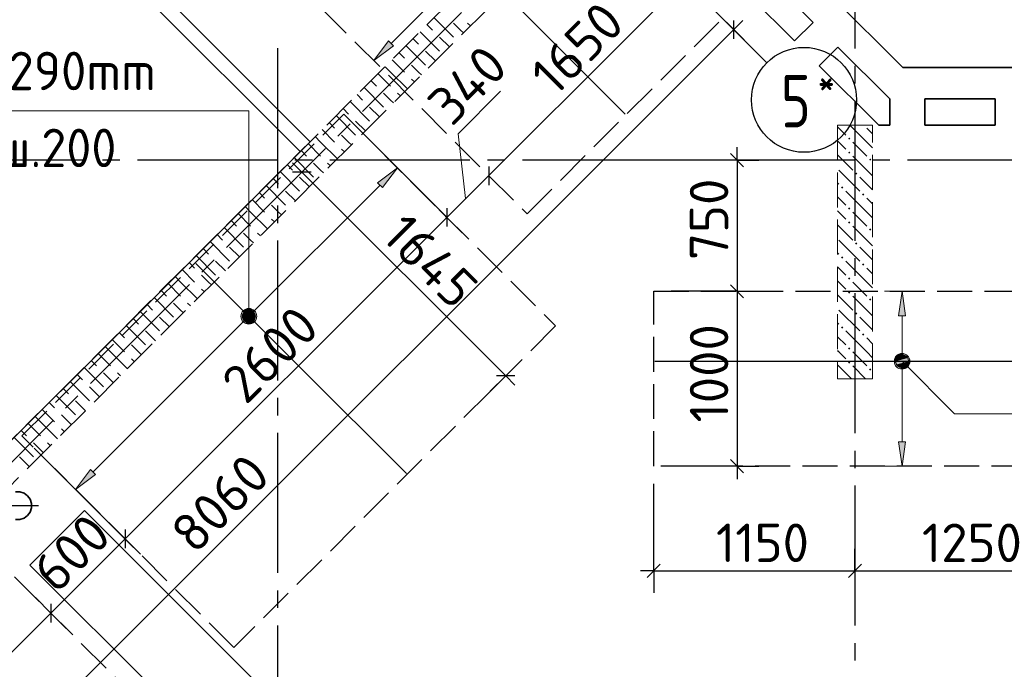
# Model space of a CAD drawing. Header units: millimetres. Extents: x 40580 to 1930067, y -240640 to 81020.
# Tile 233 of 256: x 740300 to 745925, y -218733 to -215018. Entities that reach past the tile are written whole.
import ezdxf

# ---------------------------------------------------------------- set-up
doc = ezdxf.new("R2010")
doc.units = ezdxf.units.MM
for name, pattern in [('______2', [270, 200, -70]), ('______5', [1100, 800, -100, 100, -100]), ('CENTER', [2, 1.25, -0.25, 0.25, -0.25])]:
    doc.linetypes.add(name, pattern=pattern)
for name, color, linetype, lineweight in [('Standard', 7, 'Continuous', 25), ('ДОП Верх по Х', 7, 'Continuous', 25), ('ЖБ Перекрытие верхний уровень', 7, 'Continuous', 35), ('ОСИ', 7, 'CENTER', 15), ('Позиционная метка номер позиции', 7, 'Continuous', 13), ('Примечания', 7, 'Continuous', 13)]:
    doc.layers.add(name, color=color, linetype=linetype, lineweight=lineweight)
doc.layers.add('ЖБ Балка Вышележаща', color=7, linetype='Continuous')
doc.layers.add('ЖБ Пилон', color=7, linetype='______2', lineweight=13, true_color=0xa0a0a0)
doc.layers.add('ЖБ Стена верхний уровень', color=7, linetype='______2', true_color=0x656565)
doc.styles.add('ISOCPEUR', font='isocpeur.ttf')

msp = doc.modelspace()

# ---------------------------------------------------------------- hatches: boundary and pattern name
at = {"layer": 'ДОП Верх по Х', "linetype": 'Continuous', "lineweight": 13, "transparency": 33554687}
for points in [[(742436.1, -215167.6), (742323, -215252.4), (742407.8, -215139.3)], [(745361.3, -217431.3), (745341.3, -217571.3), (745321.3, -217431.3)], [(740732.3, -217619.1), (740619.2, -217703.9), (740704.1, -217590.8)]]:
    msp.add_hatch(color=7, dxfattribs=at).paths.add_polyline_path(points, flags=16)
for points in [[(742372.8, -215978.6), (742457.7, -215865.4), (742344.5, -215950.3)], [(745361.3, -216711.3), (745341.3, -216571.3), (745321.3, -216711.3)], [(741573.1, -216704.4), (741635.7, -216740.5), (741582.6, -216687.5)], [(741582.6, -216687.5), (741645.2, -216723.5), (741599.6, -216677.9)], [(741582.6, -216687.5), (741635.7, -216740.5), (741645.2, -216723.5)], [(741599.6, -216677.9), (741645.2, -216723.5), (741645.2, -216704.4)], [(741599.6, -216677.9), (741645.2, -216704.4), (741618.7, -216677.9)], [(741618.7, -216677.9), (741645.2, -216704.4), (741635.7, -216687.5)], [(741573.1, -216723.5), (741618.7, -216750), (741573.1, -216704.4)], [(741573.1, -216704.4), (741618.7, -216750), (741635.7, -216740.5)], [(741599.6, -216750), (741573.1, -216723.5), (741582.6, -216740.5)], [(741573.1, -216723.5), (741599.6, -216750), (741618.7, -216750)], [(745303.8, -216971.3), (745378.8, -216971.3), (745373.6, -216952.5)], [(745303.8, -216971.3), (745373.6, -216952.5), (745309.1, -216952.5)], [(745309.1, -216990), (745378.8, -216971.3), (745303.8, -216971.3)], [(745309.1, -216952.5), (745373.6, -216952.5), (745360.1, -216939)], [(745309.1, -216952.5), (745360.1, -216939), (745322.6, -216939)], [(745309.1, -216990), (745373.6, -216990), (745378.8, -216971.3)], [(745322.6, -216939), (745360.1, -216939), (745341.3, -216933.8)], [(745322.6, -217003.5), (745373.6, -216990), (745309.1, -216990)], [(745322.6, -217003.5), (745360.1, -217003.5), (745373.6, -216990)], [(745360.1, -217003.5), (745322.6, -217003.5), (745341.3, -217008.8)]]:
    msp.add_hatch(color=7, dxfattribs=at).paths.add_polyline_path(points)
at = {"layer": 'ЖБ Пилон', "linetype": 'Continuous', "lineweight": -3, "transparency": 33554687}
for points in [[(745122.6, -215621.3), (745119.3, -215624.7), (745115.9, -215621.3)], [(745032.8, -215698.2), (745039.3, -215691.7), (745045.8, -215698.2), (745039.3, -215704.7)], [(745032.8, -215778.2), (745039.3, -215771.7), (745045.8, -215778.2), (745039.3, -215784.7)], [(745152.8, -215818.2), (745159.3, -215811.7), (745165.8, -215818.2), (745159.3, -215824.7)], [(745072.8, -215898.2), (745079.3, -215891.7), (745085.8, -215898.2), (745079.3, -215904.7)], [(744992.8, -215978.2), (744999.3, -215971.7), (745005.8, -215978.2), (744999.3, -215984.7)], [(745112.8, -216018.2), (745119.3, -216011.7), (745125.8, -216018.2), (745119.3, -216024.7)], [(745032.8, -216098.2), (745039.3, -216091.7), (745045.8, -216098.2), (745039.3, -216104.7)], [(745032.8, -216178.2), (745039.3, -216171.7), (745045.8, -216178.2), (745039.3, -216184.7)], [(745152.8, -216218.2), (745159.3, -216211.7), (745165.8, -216218.2), (745159.3, -216224.7)], [(745072.8, -216298.2), (745079.3, -216291.7), (745085.8, -216298.2), (745079.3, -216304.7)], [(744992.8, -216378.2), (744999.3, -216371.7), (745005.8, -216378.2), (744999.3, -216384.7)], [(745112.8, -216418.2), (745119.3, -216411.7), (745125.8, -216418.2), (745119.3, -216424.7)], [(745032.8, -216498.2), (745039.3, -216491.7), (745045.8, -216498.2), (745039.3, -216504.7)], [(745032.8, -216578.2), (745039.3, -216571.7), (745045.8, -216578.2), (745039.3, -216584.7)], [(745152.8, -216618.2), (745159.3, -216611.7), (745165.8, -216618.2), (745159.3, -216624.7)], [(745072.8, -216698.2), (745079.3, -216691.7), (745085.8, -216698.2), (745079.3, -216704.7)], [(744992.8, -216778.2), (744999.3, -216771.7), (745005.8, -216778.2), (744999.3, -216784.7)], [(745112.8, -216818.2), (745119.3, -216811.7), (745125.8, -216818.2), (745119.3, -216824.7)], [(745032.8, -216898.2), (745039.3, -216891.7), (745045.8, -216898.2), (745039.3, -216904.7)], [(745032.8, -216978.2), (745039.3, -216971.7), (745045.8, -216978.2), (745039.3, -216984.7)], [(745152.8, -217018.2), (745159.3, -217011.7), (745165.8, -217018.2), (745159.3, -217024.7)]]:
    msp.add_hatch(color=7, dxfattribs=at).paths.add_polyline_path(points, flags=16)
at = {"layer": 'Позиционная метка номер позиции', "linetype": 'Continuous', "lineweight": 13, "transparency": 33554687}
for points in [[(741564.2, -216714), (741654.2, -216714), (741647.8, -216691.5)], [(741564.2, -216714), (741647.8, -216691.5), (741570.5, -216691.5)], [(741570.5, -216691.5), (741647.8, -216691.5), (741631.6, -216675.3)], [(741570.5, -216691.5), (741631.6, -216675.3), (741586.7, -216675.3)], [(741586.7, -216675.3), (741631.6, -216675.3), (741609.2, -216669)], [(741570.5, -216736.5), (741654.2, -216714), (741564.2, -216714)], [(741570.5, -216736.5), (741647.8, -216736.5), (741654.2, -216714)], [(741586.7, -216752.7), (741647.8, -216736.5), (741570.5, -216736.5)], [(741586.7, -216752.7), (741631.6, -216752.7), (741647.8, -216736.5)], [(741631.6, -216752.7), (741586.7, -216752.7), (741609.2, -216759)], [(745298, -216959.8), (745329.8, -216928), (745309.5, -216939.5)], [(745329.8, -216928), (745298, -216959.8), (745298, -216982.7)], [(745329.8, -216928), (745298, -216982.7), (745352.8, -216928)], [(745352.8, -216928), (745298, -216982.7), (745309.5, -217003.1)], [(745352.8, -216928), (745309.5, -217003.1), (745373.1, -216939.5)], [(745373.1, -216939.5), (745309.5, -217003.1), (745329.8, -217014.6)], [(745373.1, -216939.5), (745329.8, -217014.6), (745384.6, -216959.8)], [(745384.6, -216959.8), (745329.8, -217014.6), (745352.8, -217014.6)], [(745384.6, -216959.8), (745352.8, -217014.6), (745384.6, -216982.7)], [(745384.6, -216982.7), (745352.8, -217014.6), (745373.1, -217003.1)]]:
    msp.add_hatch(color=7, dxfattribs=at).paths.add_polyline_path(points)

# ---------------------------------------------------------------- linework, layer by layer
at = {"layer": 'Standard', "color": 7, "linetype": 'Continuous', "lineweight": -3, "transparency": 33554687}
for p, q in [((744096.7, -214792.1), (742740.5, -216148.3)), ((744379.5, -215075), (744432.5, -215021.9)), ((738680.2, -220774.3), (744379.5, -215075)), ((744398.6, -215821.3), (744398.6, -215746.3)), ((741912.1, -215889.9), (741859, -215836.9)), ((743076.7, -217054.5), (741912.1, -215889.9)), ((742740.5, -216148.3), (740902, -217986.8)), ((744398.6, -216571.3), (744398.6, -217571.3)), ((743076.7, -217054.5), (743129.7, -217107.6)), ((744398.6, -217571.3), (744398.6, -217646.3)), ((740902, -217986.8), (740477.8, -218411)), ((743922.3, -218169.5), (743847.3, -218169.5)), ((743922.3, -218169.5), (745072.3, -218169.5)), ((745072.3, -218169.5), (746322.3, -218169.5)), ((740477.8, -218411), (739629.3, -219259.6))]:
    msp.add_line(p, q, dxfattribs=at)
at = {"layer": 'Standard', "color": 251, "linetype": 'Continuous', "lineweight": -3, "true_color": 0x656565, "transparency": 33554687}
for p, q in [((744379.5, -215075), (744291.1, -214986.6)), ((744379.5, -215075), (744467.9, -215163.4)), ((744379.5, -215075), (744498, -215193.5)), ((742416.2, -215385.8), (742504.6, -215297.4)), ((742416.2, -215385.8), (742267.8, -215534.2)), ((742416.2, -215385.8), (742327.8, -215474.2)), ((744398.6, -215821.3), (743828.6, -215821.3)), ((744398.6, -215821.3), (744273.6, -215821.3)), ((744398.6, -215821.3), (744523.6, -215821.3)), ((742740.5, -216148.3), (742652.1, -216059.9)), ((742740.5, -216148.3), (742828.9, -216236.7)), ((744398.6, -216571.3), (744273.6, -216571.3)), ((744398.6, -216571.3), (744523.6, -216571.3)), ((743076.7, -217054.5), (743165.1, -216966.2)), ((743076.7, -217054.5), (742928.3, -217202.9)), ((743076.7, -217054.5), (742988.3, -217142.9)), ((744398.6, -217571.3), (744022.3, -217571.3)), ((744398.6, -217571.3), (744273.6, -217571.3)), ((744398.6, -217571.3), (744523.6, -217571.3)), ((743922.3, -218169.5), (743922.3, -217671.3)), ((740902, -217986.8), (740813.7, -217898.4)), ((740902, -217986.8), (740990.4, -218075.2)), ((743922.3, -218169.5), (743922.3, -218044.5)), ((745072.3, -218169.5), (745072.3, -218044.5)), ((743922.3, -218169.5), (743922.3, -218294.5)), ((745072.3, -218169.5), (745072.3, -218294.5)), ((745072.3, -218169.5), (745072.3, -218169.5)), ((740477.8, -218411), (740389.4, -218322.6)), ((740477.8, -218411), (740566.2, -218499.4)), ((740477.8, -218411), (740477.8, -218411))]:
    msp.add_line(p, q, dxfattribs=at)
at = {"layer": 'Standard', "color": 7, "linetype": 'Continuous', "lineweight": 25, "transparency": 33554687}
for p, q in [((744379.5, -215128), (744379.5, -215021.9)), ((744361.1, -215783.8), (744436.1, -215858.8)), ((741965.1, -215889.9), (741859, -215889.9)), ((742982.1, -215964.6), (742982.1, -215858.5)), ((742740.5, -216095.3), (742740.5, -216201.3)), ((744361.1, -216533.8), (744436.1, -216608.8)), ((743129.7, -217054.5), (743023.6, -217054.5)), ((744361.1, -217533.8), (744436.1, -217608.8)), ((740902, -217933.7), (740902, -218039.8)), ((743884.8, -218207), (743959.8, -218132)), ((745034.8, -218207), (745109.8, -218132)), ((740477.8, -218358), (740477.8, -218464.1))]:
    msp.add_line(p, q, dxfattribs=at)
at = {"layer": 'Standard', "color": 7, "linetype": 'Continuous', "lineweight": 13, "transparency": 33554687}
for p, q in [((742804.6, -215670.7), (743047.9, -215427.4)), ((742847.6, -216041.2), (742804.6, -215670.7))]:
    msp.add_line(p, q, dxfattribs=at)
at = {"layer": 'Standard', "color": 8, "linetype": '______5', "lineweight": -3, "transparency": 33554687}
msp.add_line((740407.5, -217797), (740168.5, -217797), dxfattribs=at)
at = {"layer": 'Standard', "color": 251, "linetype": 'Continuous', "lineweight": -3, "true_color": 0x656565, "transparency": 33554687}
for points in [[(742740.5, -216148.3), (742728.5, -216136.3), (742728.5, -216136.3), (742728.5, -216136.3), (742728.5, -216136.3), (742728.5, -216136.3), (742728.5, -216136.3), (742728.5, -216136.3), (742728.5, -216136.3), (742728.5, -216136.3), (742728.5, -216136.3), (742728.5, -216136.3), (742728.5, -216136.3), (742728.5, -216136.3), (742728.5, -216136.3), (742728.5, -216136.3), (742728.5, -216136.3), (742221.9, -215629.6)], [(744398.6, -216571.3), (744381.6, -216571.3), (744381.6, -216571.3), (744022.3, -216571.3)], [(740902, -217986.8), (740890, -217974.7), (740890, -217974.7), (740890, -217974.7), (740890, -217974.7), (740890, -217974.7), (740890, -217974.7), (740890, -217974.7), (740890, -217974.7), (740890, -217974.7), (740890, -217974.7), (740890, -217974.7), (740890, -217974.7), (740890, -217974.7), (740890, -217974.7), (740383.4, -217468.1)]]:
    msp.add_lwpolyline(points, dxfattribs=at)
at = {"layer": 'Standard', "color": 7, "linetype": 'Continuous', "lineweight": -3, "transparency": 33554687}
msp.add_lwpolyline([(744398.6, -215821.3), (744398.6, -216395.4), (744398.6, -216395.4), (744398.6, -216571.3)], dxfattribs=at)
at = {"layer": 'ДОП Верх по Х', "color": 7, "linetype": 'Continuous', "lineweight": 18, "transparency": 33554687}
msp.add_line((743759.9, -215558), (742212.8, -214010.9), dxfattribs=at)
at = {"layer": 'ДОП Верх по Х', "color": 251, "linetype": 'Continuous', "lineweight": 13, "true_color": 0x494949, "transparency": 33554687}
for p, q in [((742422, -215153.4), (742867.4, -214708)), ((742323, -215252.4), (742407.8, -215139.3)), ((742436.1, -215167.6), (742323, -215252.4)), ((742407.8, -215139.3), (742436.1, -215167.6)), ((742457.7, -215865.4), (742387, -215794.7)), ((742457.7, -215865.4), (742344.5, -215950.3)), ((742372.8, -215978.6), (742457.7, -215865.4)), ((742457.7, -215865.4), (742528.4, -215936.2)), ((742457.7, -215865.4), (742457.7, -215865.4)), ((741630.4, -216692.8), (742358.7, -215964.4)), ((742344.5, -215950.3), (742372.8, -215978.6)), ((745341.3, -216571.3), (745241.3, -216571.3)), ((745341.3, -216571.3), (745321.3, -216711.3)), ((745361.3, -216711.3), (745341.3, -216571.3)), ((745341.3, -216571.3), (745441.3, -216571.3)), ((745341.3, -216571.3), (745341.3, -216571.3)), ((741582.6, -216687.5), (741582.6, -216687.5)), ((740718.2, -217604.9), (741587.9, -216735.2)), ((741635.7, -216740.5), (741635.7, -216740.5)), ((745321.3, -216711.3), (745361.3, -216711.3)), ((745341.3, -216941.3), (745341.3, -216711.3)), ((745303.8, -216971.3), (745303.8, -216971.3)), ((745378.8, -216971.3), (745378.8, -216971.3)), ((745341.3, -217431.3), (745341.3, -217001.3)), ((745341.3, -217571.3), (745321.3, -217431.3)), ((745321.3, -217431.3), (745361.3, -217431.3)), ((745361.3, -217431.3), (745341.3, -217571.3)), ((740619.2, -217703.9), (740704.1, -217590.8)), ((740704.1, -217590.8), (740732.3, -217619.1)), ((745341.3, -217571.3), (745241.3, -217571.3)), ((745341.3, -217571.3), (745441.3, -217571.3)), ((745341.3, -217571.3), (745341.3, -217571.3)), ((740619.2, -217703.9), (740548.5, -217633.2)), ((740732.3, -217619.1), (740619.2, -217703.9)), ((740619.2, -217703.9), (740689.9, -217774.6)), ((740619.2, -217703.9), (740619.2, -217703.9))]:
    msp.add_line(p, q, dxfattribs=at)
at = {"layer": 'ДОП Верх по Х', "color": 7, "linetype": 'Continuous', "lineweight": -3, "transparency": 33554687}
for p, q in [((742509, -217613.8), (741306.9, -216411.7)), ((743928.3, -216971.3), (746316.3, -216971.3))]:
    msp.add_line(p, q, dxfattribs=at)
at = {"layer": 'ДОП Верх по Х', "color": 251, "linetype": 'Continuous', "lineweight": 13, "true_color": 0x494949, "transparency": 33554687}
for centre in [(741609.2, -216714), (745341.3, -216971.3)]:
    msp.add_circle(centre, 37.5, dxfattribs=at)
at = {"layer": 'ЖБ Балка Вышележаща', "color": 7, "linetype": 'Continuous', "lineweight": 35, "transparency": 33554687}
msp.add_line((740120.3, -213990.7), (741902.2, -215772.6), dxfattribs=at)
at = {"layer": 'ЖБ Перекрытие верхний уровень', "transparency": 33554687}
for p, q in [((745345.4, -215291.3), (744225, -214171)), ((744550.3, -214750.8), (744833.1, -215033.6)), ((744727.1, -215139.7), (744444.2, -214856.9)), ((744833.1, -215033.6), (744727.1, -215139.7)), ((744868.5, -215281.1), (744974.6, -215175.1)), ((744974.6, -215175.1), (745270.8, -215471.3)), ((745208.7, -215621.3), (744868.5, -215281.1)), ((748472.3, -215291.3), (745345.4, -215291.3)), ((745270.8, -215471.3), (745272.3, -215471.3)), ((745272.3, -215471.3), (745272.3, -215621.3)), ((745472.3, -215621.3), (745472.3, -215471.3)), ((745472.3, -215471.3), (745872.3, -215471.3)), ((745872.3, -215471.3), (745872.3, -215621.3)), ((745272.3, -215621.3), (745208.7, -215621.3)), ((745872.3, -215621.3), (745472.3, -215621.3)), ((740300.6, -217717.3), (740275.4, -217717.3)), ((740324.6, -217725.1), (740300.6, -217717.3)), ((740345, -217739.9), (740324.6, -217725.1)), ((740359.9, -217760.4), (740345, -217739.9)), ((740367.7, -217784.4), (740359.9, -217760.4)), ((740359.9, -217833.6), (740367.7, -217809.6)), ((740367.7, -217809.6), (740367.7, -217784.4)), ((740275.4, -217876.7), (740300.6, -217876.7)), ((740300.6, -217876.7), (740324.6, -217868.9)), ((740324.6, -217868.9), (740345, -217854)), ((740345, -217854), (740359.9, -217833.6)), ((740669.8, -217825.2), (740358.7, -218136.3)), ((741702.2, -218857.6), (740669.8, -217825.2)), ((740358.7, -218136.3), (741391, -219168.7))]:
    msp.add_line(p, q, dxfattribs=at)
msp.add_lwpolyline([(737854, -213527.5), (734714.4, -216667.1), (735951.9, -217904.5), (737189.3, -216667.1), (739098.5, -218576.3), (741958.7, -215716), (740176.8, -213934.1), (739218.7, -214892.2), (737854, -213527.5)], dxfattribs=at)
at = {"layer": 'ЖБ Пилон', "color": 253, "linetype": '______2', "lineweight": 13, "true_color": 0xa0a0a0, "transparency": 33554687}
for p, q in [((744972.3, -215621.3), (744972.3, -217071.3)), ((745172.3, -215621.3), (744972.3, -215621.3)), ((745172.3, -217071.3), (745172.3, -215621.3)), ((744972.3, -217071.3), (745172.3, -217071.3))]:
    msp.add_line(p, q, dxfattribs=at)
at = {"layer": 'ЖБ Пилон', "color": 9, "linetype": 'Continuous', "lineweight": -3, "true_color": 0xc7c7c7, "transparency": 33554687}
for p, q in [((745139.3, -215718.2), (745042.4, -215621.3)), ((744972.3, -215631.2), (745019.3, -215678.2)), ((745139.3, -215638.2), (745172.3, -215671.2)), ((744979.3, -215718.2), (744972.3, -215711.2)), ((745019.3, -215758.2), (744979.3, -215718.2)), ((745059.3, -215718.2), (745139.3, -215798.2)), ((745139.3, -215718.2), (745172.3, -215751.2)), ((744972.3, -215791.2), (745059.3, -215878.2)), ((745059.3, -215798.2), (745172.3, -215911.2)), ((744979.3, -215878.2), (745099.3, -215998.2)), ((744972.3, -215951.2), (744979.3, -215958.2)), ((745172.3, -215991.2), (745099.3, -215918.2)), ((745139.3, -216118.2), (745019.3, -215998.2)), ((744972.3, -216031.2), (745019.3, -216078.2)), ((745139.3, -216038.2), (745172.3, -216071.2)), ((744979.3, -216118.2), (744972.3, -216111.2)), ((745019.3, -216158.2), (744979.3, -216118.2)), ((745059.3, -216118.2), (745139.3, -216198.2)), ((745139.3, -216118.2), (745172.3, -216151.2)), ((744972.3, -216191.2), (745059.3, -216278.2)), ((745059.3, -216198.2), (745172.3, -216311.2)), ((744979.3, -216278.2), (745099.3, -216398.2)), ((744972.3, -216351.2), (744979.3, -216358.2)), ((745172.3, -216391.2), (745099.3, -216318.2)), ((745139.3, -216518.2), (745019.3, -216398.2)), ((744972.3, -216431.2), (745019.3, -216478.2)), ((745139.3, -216438.2), (745172.3, -216471.2)), ((744979.3, -216518.2), (744972.3, -216511.2)), ((745019.3, -216558.2), (744979.3, -216518.2)), ((745059.3, -216518.2), (745139.3, -216598.2)), ((745139.3, -216518.2), (745172.3, -216551.2)), ((744972.3, -216591.2), (745059.3, -216678.2)), ((745059.3, -216598.2), (745172.3, -216711.2)), ((744979.3, -216678.2), (745099.3, -216798.2)), ((744972.3, -216751.2), (744979.3, -216758.2)), ((745172.3, -216791.2), (745099.3, -216718.2)), ((745139.3, -216918.2), (745019.3, -216798.2)), ((744972.3, -216831.2), (745019.3, -216878.2)), ((745139.3, -216838.2), (745172.3, -216871.2)), ((744979.3, -216918.2), (744972.3, -216911.2)), ((745019.3, -216958.2), (744979.3, -216918.2)), ((745059.3, -216918.2), (745139.3, -216998.2)), ((745139.3, -216918.2), (745172.3, -216951.2)), ((744972.3, -216991.2), (745052.4, -217071.3)), ((745059.3, -216998.2), (745132.4, -217071.3))]:
    msp.add_line(p, q, dxfattribs=at)
at = {"layer": 'ЖБ Стена верхний уровень', "color": 251, "linetype": '______2', "lineweight": -3, "true_color": 0x656565, "transparency": 33554687}
for p, q in [((743913.9, -213760.9), (739098.5, -218576.3)), ((737861.1, -220068.2), (744041.2, -213888.1))]:
    msp.add_line(p, q, dxfattribs=at)
at = {"layer": 'ЖБ Стена верхний уровень', "color": 9, "linetype": 'Continuous', "lineweight": -3, "true_color": 0xc7c7c7, "transparency": 33554687}
for p, q in [((742667.9, -215006.8), (742779.3, -215118.2)), ((742627.9, -215046.8), (742659.3, -215078.2)), ((742819.3, -215078.2), (742779.3, -215038.2)), ((742859.3, -215038.2), (742875.2, -215054.1)), ((742587.9, -215086.8), (742699.3, -215198.2)), ((742755.2, -215174.1), (742699.3, -215118.2)), ((742835.2, -215094.1), (742819.3, -215078.2)), ((742507.9, -215166.8), (742619.3, -215278.2)), ((742547.9, -215126.8), (742579.3, -215158.2)), ((742467.9, -215206.8), (742499.3, -215238.2)), ((742675.2, -215254.1), (742619.3, -215198.2)), ((742387.9, -215286.8), (742419.3, -215318.2)), ((742427.9, -215246.8), (742499.3, -215318.2)), ((742579.3, -215318.2), (742539.3, -215278.2)), ((742347.9, -215326.8), (742419.3, -215398.2)), ((742419.3, -215318.2), (742515.2, -215414.1)), ((742595.2, -215334.1), (742579.3, -215318.2)), ((742307.9, -215366.8), (742339.3, -215398.2)), ((742539.3, -215358.2), (742555.2, -215374.1)), ((742227.9, -215446.8), (742259.3, -215478.2)), ((742267.9, -215406.8), (742379.3, -215518.2)), ((742419.3, -215478.2), (742379.3, -215438.2)), ((742459.3, -215438.2), (742475.2, -215454.1)), ((742187.9, -215486.8), (742299.3, -215598.2)), ((742435.2, -215494.1), (742419.3, -215478.2)), ((742107.9, -215566.8), (742219.3, -215678.2)), ((742147.9, -215526.8), (742179.3, -215558.2)), ((742355.2, -215574.1), (742299.3, -215518.2)), ((742067.9, -215606.8), (742099.3, -215638.2)), ((742275.2, -215654.1), (742219.3, -215598.2)), ((742027.9, -215646.8), (742099.3, -215718.2)), ((742179.3, -215718.2), (742139.3, -215678.2)), ((741947.9, -215726.8), (742019.3, -215798.2)), ((741987.9, -215686.8), (742019.3, -215718.2)), ((742019.3, -215718.2), (742115.2, -215814.1)), ((742195.2, -215734.1), (742179.3, -215718.2)), ((741907.9, -215766.8), (741939.3, -215798.2)), ((742139.3, -215758.2), (742155.2, -215774.1)), ((741827.9, -215846.8), (741859.3, -215878.2)), ((741867.9, -215806.8), (741979.3, -215918.2)), ((742019.3, -215878.2), (741979.3, -215838.2)), ((742059.3, -215838.2), (742075.2, -215854.1)), ((741787.9, -215886.8), (741899.3, -215998.2)), ((742035.2, -215894.1), (742019.3, -215878.2)), ((741747.9, -215926.8), (741779.3, -215958.2)), ((741955.2, -215974.1), (741899.3, -215918.2)), ((741667.9, -216006.8), (741699.3, -216038.2)), ((741707.9, -215966.8), (741819.3, -216078.2)), ((741875.2, -216054.1), (741819.3, -215998.2)), ((741627.9, -216046.8), (741699.3, -216118.2)), ((741547.9, -216126.8), (741619.3, -216198.2)), ((741587.9, -216086.8), (741619.3, -216118.2)), ((741619.3, -216118.2), (741715.2, -216214.1)), ((741779.3, -216118.2), (741739.3, -216078.2)), ((741795.2, -216134.1), (741779.3, -216118.2)), ((741507.9, -216166.8), (741539.3, -216198.2)), ((741739.3, -216158.2), (741755.2, -216174.1)), ((741467.9, -216206.8), (741579.3, -216318.2)), ((741619.3, -216278.2), (741579.3, -216238.2)), ((741659.3, -216238.2), (741675.2, -216254.1)), ((741387.9, -216286.8), (741499.3, -216398.2)), ((741427.9, -216246.8), (741459.3, -216278.2)), ((741635.2, -216294.1), (741619.3, -216278.2)), ((741347.9, -216326.8), (741379.3, -216358.2)), ((741555.2, -216374.1), (741499.3, -216318.2)), ((741267.9, -216406.8), (741299.3, -216438.2)), ((741307.9, -216366.8), (741419.3, -216478.2)), ((741475.2, -216454.1), (741419.3, -216398.2)), ((741227.9, -216446.8), (741299.3, -216518.2)), ((741147.9, -216526.8), (741219.3, -216598.2)), ((741187.9, -216486.8), (741219.3, -216518.2)), ((741219.3, -216518.2), (741315.2, -216614.1)), ((741379.3, -216518.2), (741339.3, -216478.2)), ((741395.2, -216534.1), (741379.3, -216518.2)), ((741107.9, -216566.8), (741139.3, -216598.2)), ((741339.3, -216558.2), (741355.2, -216574.1)), ((741067.9, -216606.8), (741179.3, -216718.2)), ((741219.3, -216678.2), (741179.3, -216638.2)), ((741259.3, -216638.2), (741275.2, -216654.1)), ((740987.9, -216686.8), (741099.3, -216798.2)), ((741027.9, -216646.8), (741059.3, -216678.2)), ((741235.2, -216694.1), (741219.3, -216678.2)), ((740947.9, -216726.8), (740979.3, -216758.2)), ((741155.2, -216774.1), (741099.3, -216718.2)), ((740867.9, -216806.8), (740899.3, -216838.2)), ((740907.9, -216766.8), (741019.3, -216878.2)), ((741075.2, -216854.1), (741019.3, -216798.2)), ((740827.9, -216846.8), (740899.3, -216918.2)), ((740787.9, -216886.8), (740819.3, -216918.2)), ((740819.3, -216918.2), (740915.2, -217014.1)), ((740979.3, -216918.2), (740939.3, -216878.2)), ((740995.2, -216934.1), (740979.3, -216918.2)), ((740707.9, -216966.8), (740739.3, -216998.2)), ((740747.9, -216926.8), (740819.3, -216998.2)), ((740939.3, -216958.2), (740955.2, -216974.1)), ((740667.9, -217006.8), (740779.3, -217118.2)), ((740587.9, -217086.8), (740699.3, -217198.2)), ((740627.9, -217046.8), (740659.3, -217078.2)), ((740819.3, -217078.2), (740779.3, -217038.2)), ((740835.2, -217094.1), (740819.3, -217078.2)), ((740859.3, -217038.2), (740875.2, -217054.1)), ((740547.9, -217126.8), (740579.3, -217158.2)), ((740755.2, -217174.1), (740699.3, -217118.2)), ((740507.9, -217166.8), (740619.3, -217278.2)), ((740675.2, -217254.1), (740619.3, -217198.2)), ((740427.9, -217246.8), (740499.3, -217318.2)), ((740467.9, -217206.8), (740499.3, -217238.2)), ((740387.9, -217286.8), (740419.3, -217318.2)), ((740579.3, -217318.2), (740539.3, -217278.2)), ((740307.9, -217366.8), (740339.3, -217398.2)), ((740347.9, -217326.8), (740419.3, -217398.2)), ((740419.3, -217318.2), (740515.2, -217414.1)), ((740539.3, -217358.2), (740555.2, -217374.1)), ((740595.2, -217334.1), (740579.3, -217318.2)), ((740267.9, -217406.8), (740379.3, -217518.2)), ((740419.3, -217478.2), (740379.3, -217438.2)), ((740435.2, -217494.1), (740419.3, -217478.2)), ((740459.3, -217438.2), (740475.2, -217454.1)), ((740355.2, -217574.1), (740299.3, -217518.2))]:
    msp.add_line(p, q, dxfattribs=at)
at = {"layer": 'ОСИ', "color": 8, "linetype": '______5', "lineweight": -3, "transparency": 33554687}
for p, q in [((744568.8, -215264.2), (736488.7, -207184.1)), ((729814.2, -227987.8), (748470.5, -209331.5)), ((745072.3, -214382.6), (745072.3, -233251.3)), ((741772.3, -215181.3), (741772.3, -233251.3)), ((749472.3, -215821.3), (718998.3, -215821.3)), ((749472.3, -215821.3), (718998.3, -215821.3))]:
    msp.add_line(p, q, dxfattribs=at)
at = {"layer": 'ОСИ', "color": 7, "linetype": 'Continuous', "lineweight": -3, "transparency": 33554687}
msp.add_circle((744780.9, -215476.4), 300, dxfattribs=at)
at = {"layer": 'Позиционная метка номер позиции', "color": 7, "linetype": 'Continuous', "lineweight": 13, "transparency": 33554687}
for p, q in [((741609.2, -216669), (741609.2, -216669)), ((741564.2, -216714), (741564.2, -216714)), ((741654.2, -216714), (741654.2, -216714)), ((741609.2, -216759), (741609.2, -216759)), ((745309.5, -216939.5), (745309.5, -216939.5)), ((745373.1, -216939.5), (745373.1, -216939.5)), ((745309.5, -217003.1), (745309.5, -217003.1)), ((745373.1, -217003.1), (745373.1, -217003.1))]:
    msp.add_line(p, q, dxfattribs=at)
for points in [[(741609.2, -216714), (741609.2, -215538.6), (739109.2, -215538.6)], [(745341.3, -216971.3), (745641.3, -217271.3), (750972.3, -217271.3)]]:
    msp.add_lwpolyline(points, dxfattribs=at)
for centre in [(741609.2, -216714), (745341.3, -216971.3)]:
    msp.add_circle(centre, 45, dxfattribs=at)
at = {"layer": 'Примечания', "color": 7, "linetype": '______2', "lineweight": 18, "transparency": 33554687}
for p, q in [((741642.8, -214572.3), (743198.5, -216127.9)), ((743198.5, -216127.9), (744329.8, -214996.6))]:
    msp.add_line(p, q, dxfattribs=at)
at = {"layer": 'Примечания', "color": 7, "linetype": '______2', "lineweight": -3, "transparency": 33554687}
for p, q in [((740312.7, -217397.4), (742151.2, -215558.9)), ((742151.2, -215558.9), (743361.7, -216769.5)), ((743922.3, -216571.3), (746322.3, -216571.3)), ((743922.3, -217571.3), (743922.3, -216571.3)), ((743361.7, -216769.5), (741523.3, -218608)), ((741523.3, -218608), (740312.7, -217397.4)), ((746322.3, -217571.3), (743922.3, -217571.3)), ((739888.4, -217821.7), (741099, -219032.2))]:
    msp.add_line(p, q, dxfattribs=at)

# ---------------------------------------------------------------- texts
at = {"layer": 'Standard', "color": 7, "linetype": 'Continuous', "lineweight": 25, "transparency": 33554687, "char_height": 220, "attachment_point": 7, "style": 'ISOCPEUR'}
for s, insert, width, rotation in [('1650', (743358.6, -215464.2), 610.162, 45), ('340', (742769.2, -215635.3), 469.501, 45), ('750', (744348.6, -216391.8), 516.396, 90), ('1645', (742358.4, -216265.5), 610.162, 315), ('2600', (741592.4, -217225.7), 672.63, 45), ('1000', (744348.6, -217321.5), 625.741, 90), ('8060', (741301, -218082.8), 672.617, 45), ('600', (740510.8, -218307.3), 531.968, 45)]:
    msp.add_mtext(s, dxfattribs=dict(at, insert=insert, width=width, rotation=rotation))
for s, insert, width in [('1150', (744278.4, -218119.4), 563.271), ('1250', (745454.9, -218119.4), 610.165)]:
    msp.add_mtext(s, dxfattribs=dict(at, insert=insert, width=width))
at = {"layer": 'ДОП Верх по Х', "color": 7, "linetype": 'Continuous', "lineweight": 13, "transparency": 33554687, "char_height": 220, "attachment_point": 7, "style": 'ISOCPEUR'}
for s, insert, width in [('\\W0.96;ø12 L=2290mm ', (739243.2, -215421.3), 2152.018), ('\\W0.95;14шт. ш.200 ', (739397.2, -215861.3), 1842.66)]:
    msp.add_mtext(s, dxfattribs=dict(at, insert=insert, width=width))
at = {"layer": 'ОСИ', "color": 7, "linetype": 'Continuous', "lineweight": 25, "transparency": 33554687, "attachment_point": 7, "style": 'ISOCPEUR'}
for s, insert, char_height, width in [('\\W0.80;*', (744859.4, -215458.9), 180, 215.9), ('\\W0.78;5', (744649.4, -215633.9), 300, 326.834)]:
    msp.add_mtext(s, dxfattribs=dict(at, insert=insert, char_height=char_height, width=width))

doc.saveas('drawing.dxf')
